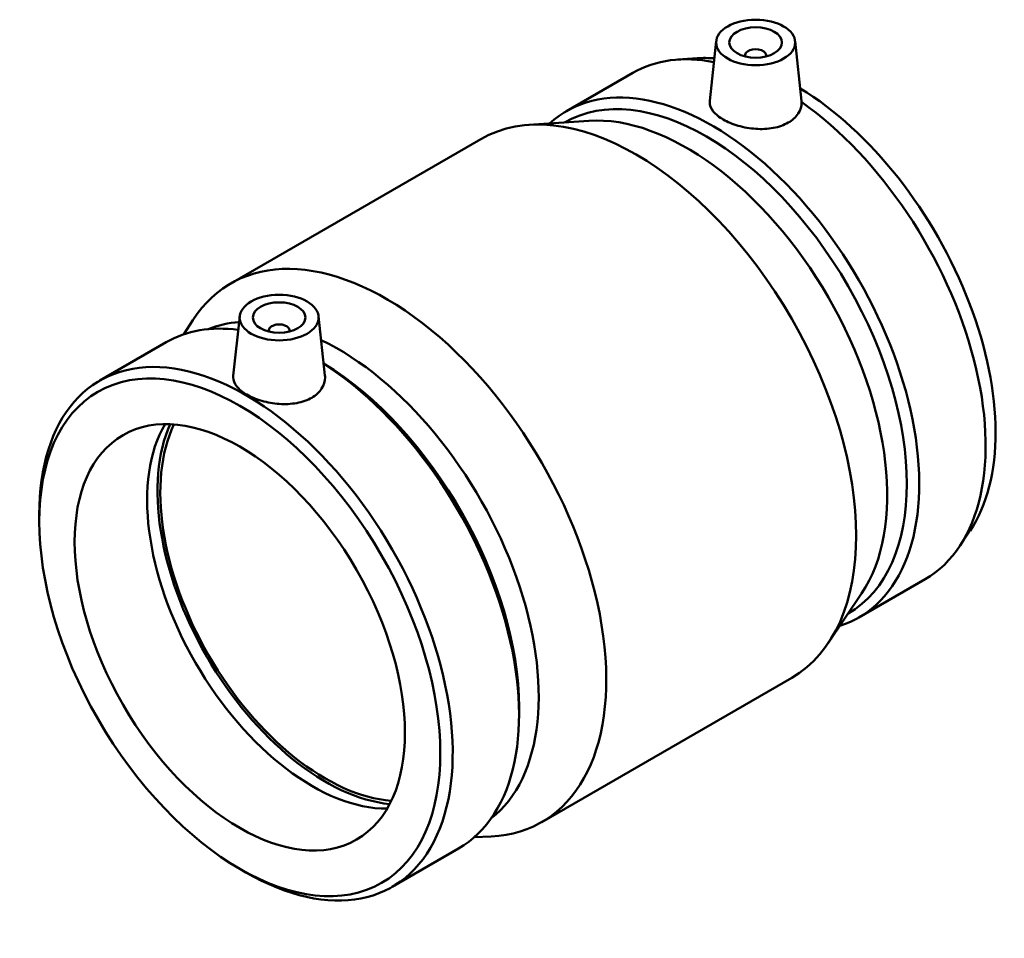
# Model space of a CAD drawing. Header units: inches. Extents: x -27 to 80, y -45 to 84.
# Tile 6 of 6: x 72.19 to 79.55, y 76.88 to 83.75. Entities that reach past the tile are written whole.
import ezdxf

# ---------------------------------------------------------------- set-up
doc = ezdxf.new("R2010")
doc.units = ezdxf.units.IN
doc.header["$MEASUREMENT"] = 0
doc.layers.add('Visible (ANSI)', color=7, linetype='Continuous', lineweight=50)

msp = doc.modelspace()

# ---------------------------------------------------------------- linework, layer by layer
at = {"layer": 'Visible (ANSI)'}
for p, q in [((77.395, 83.593), (77.347, 83.1458)), ((77.9844, 83.593), (78.0326, 83.1448)), ((77.611, 83.4782), (77.611, 83.486)), ((77.7685, 83.4782), (77.7685, 83.486)), ((77.2518, 83.4646), (77.1085, 83.4547)), ((76.2748, 83.0682), (76.7706, 83.3545)), ((76.4419, 82.9969), (75.9936, 82.966)), ((76.2608, 82.9844), (76.2612, 82.9847)), ((73.7663, 81.781), (75.6341, 82.8594)), ((73.4152, 81.4006), (73.4832, 81.5063)), ((73.8328, 81.5363), (73.7848, 81.0892)), ((74.4223, 81.5363), (74.47, 81.0919)), ((74.0488, 81.4293), (74.0488, 81.4216)), ((74.2063, 81.4293), (74.2063, 81.4216)), ((72.7869, 81.0545), (73.2827, 81.3407)), ((72.3343, 80.0005), (72.3343, 80.054)), ((79.292, 79.9308), (79.2118, 79.8116)), ((78.4603, 79.2828), (78.9561, 79.5691)), ((78.4821, 79.4632), (78.2312, 79.0904)), ((78.3807, 79.3126), (78.3811, 79.3128)), ((76.0913, 77.754), (77.9591, 78.8324)), ((75.9208, 78.6093), (75.9208, 78.5558)), ((75.5863, 77.6402), (75.7118, 77.6462)), ((74.9724, 77.2691), (75.4682, 77.5553)), ((73.8333, 77.4041), (73.8796, 77.3773))]:
    msp.add_line(p, q, dxfattribs=at)
for centre, major_axis in [((77.6897, 83.5824), (0.2953, 0)), ((77.6897, 83.5824), (0.1969, 0)), ((74.1275, 81.5258), (0.2953, 0)), ((74.1275, 81.5258), (-0.1969, 0)), ((73.8333, 79.135), (-1.06, 1.8359)), ((73.8333, 79.135), (-0.873, 1.5121))]:
    msp.add_ellipse(centre, major_axis=major_axis, ratio=0.57735, dxfattribs=at)
for centre, major_axis, start_param, end_param in [((77.8633, 81.4618), (-1.0927, 1.8927), 5.817112, 6.283185), ((77.6897, 83.486), (-0.0787, 0), 2.963882, 6.460896), ((77.984, 81.5314), (-1.06, 1.8359), 5.91162, 6.008074), ((77.3212, 81.1487), (-1.06, 1.8359), 3.141593, 6.283185), ((77.3675, 81.1755), (-1.0927, 1.8927), 3.01886, 6.405918), ((76.7966, 80.8459), (-1.1625, 2.0135), 3.141593, 6.283185), ((77.984, 81.5314), (1.06, -1.8359), 0.275112, 2.330588), ((77.8633, 81.4618), (1.0927, -1.8927), 0, 2.246237), ((77.174, 81.0638), (-1.06, 1.8359), 3.416704, 6.008074), ((74.9288, 79.7675), (-1.1625, 2.0135), 2.852641, 6.572137), ((74.5689, 79.5597), (-1.06, 1.8359), 6.014718, 6.202325), ((73.8796, 79.1618), (-1.0927, 1.8927), 2.356194, 7.068583), ((74.3754, 79.448), (-1.0927, 1.8927), 5.864178, 6.283185), ((74.1275, 81.4293), (-0.0787, 0), 2.963882, 6.460896), ((74.5689, 79.5597), (1.06, -1.8359), 0.08086, 2.441381), ((74.4218, 79.4748), (1.06, -1.8359), 0.785398, 2.330588), ((74.3754, 79.448), (1.0927, -1.8927), 0, 2.301173), ((74.3754, 79.448), (0.873, -1.5121), 3.457318, 5.96746), ((74.4736, 79.5047), (-0.8878, 1.5377), 0.393559, 2.748034), ((74.4736, 79.5047), (0.873, -1.5121), 3.517077, 5.907701)]:
    msp.add_ellipse(centre, major_axis=major_axis, ratio=0.57735, start_param=start_param, end_param=end_param, dxfattribs=at)
for points, knots in [([(78.0329, 83.1375), (78.0329, 83.1366), (78.033, 83.1356), (78.0332, 83.107), (78.0249, 83.0774), (77.9902, 83.0243), (77.9638, 83.0007), (77.9333, 82.9831), (77.9027, 82.9654), (77.864, 82.9514), (77.7793, 82.9356), (77.7333, 82.9338), (77.6472, 82.9397), (77.6014, 82.9477), (77.5169, 82.9723), (77.4784, 82.9887), (77.4174, 83.024), (77.3909, 83.0451), (77.3556, 83.0896), (77.3468, 83.1132), (77.3465, 83.1387), (77.3467, 83.1423), (77.3471, 83.1458)], [-0.669887, -0.669887, -0.669887, -0.669887, -0.658525, -0.658525, -0.329262, -0.329262, 0, 0, 0, 0.329262, 0.329262, 0.658525, 0.658525, 0.987248, 0.987248, 1.315971, 1.315971, 1.644694, 1.644694, 1.973417, 1.973417, 2.025845, 2.025845, 2.025845, 2.025845]), ([(78.0326, 83.1448), (78.0326, 83.1443), (78.0327, 83.1438), (78.0329, 83.1413), (78.0329, 83.1394), (78.0329, 83.1375)], [4.66925479, 4.66925479, 4.66925479, 4.66925479, 4.67866415, 4.67866415, 4.71360306, 4.71360306, 4.71360306, 4.71360306]), ([(74.4699, 81.0919), (74.4704, 81.0873), (74.4707, 81.0826), (74.471, 81.0504), (74.4627, 81.0208), (74.428, 80.9676), (74.4016, 80.9441), (74.3405, 80.9088), (74.3018, 80.8948), (74.2171, 80.879), (74.1711, 80.8772), (74.085, 80.8831), (74.0392, 80.8911), (73.9548, 80.9157), (73.9162, 80.9321), (73.8552, 80.9673), (73.8287, 80.9884), (73.7934, 81.033), (73.7846, 81.0565), (73.7843, 81.0821), (73.7845, 81.0856), (73.7849, 81.0892)], [1.918675, 1.918675, 1.918675, 1.918675, 1.973417, 1.973417, 2.30268, 2.30268, 2.631942, 2.631942, 2.961204, 2.961204, 3.290466, 3.290466, 3.61919, 3.61919, 3.947913, 3.947913, 4.276636, 4.276636, 4.605359, 4.605359, 4.657787, 4.657787, 4.657787, 4.657787])]:
    msp.add_open_spline(points, degree=3, knots=knots, dxfattribs=at)

doc.saveas('drawing.dxf')
